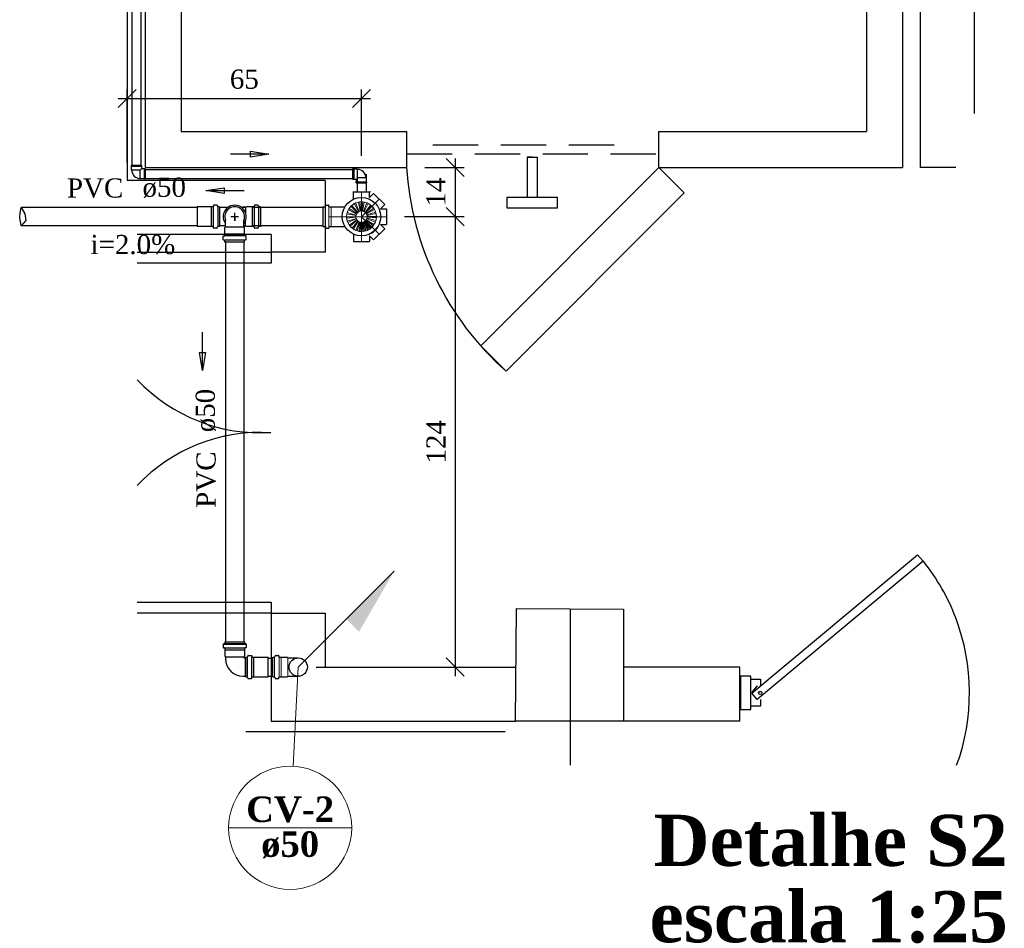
# Model space of a CAD drawing. Header units: millimetres. Extents: x 481 to 729890, y -1 to 83.
# Tile 27 of 60: x 511 to 522, y 53 to 63. Entities that reach past the tile are written whole.
import ezdxf

# ---------------------------------------------------------------- set-up
doc = ezdxf.new("R2010")
doc.units = ezdxf.units.MM
doc.header["$MEASUREMENT"] = 0
doc.linetypes.add('DASHDOT', pattern=[25.4, 12.7, -6.35, 0, -6.35])
doc.linetypes.add('Dashed', pattern=[0.75, 0.5, -0.25])
doc.layers.add('3', color=1, linetype='Continuous')
for name, color, linetype, lineweight in [('CV-Colunas', 7, 'Continuous', 20), ('CV-Indicação coluna', 5, 'Continuous', 20), ('CV-Sentido tubo', 7, 'Continuous', 20), ('CV-Seção tubo', 1, 'Continuous', 30), ('CV-Textos coluna', 7, 'Continuous', 20), ('CV-Textos tubo', 7, 'Continuous', 20), ('DI-Títulos', 3, 'Continuous', 30), ('Nível 1', 7, 'Continuous', 5), ('Simbolos', 1, 'Continuous', 30), ('SIMBOLOS INT', 8, 'Continuous', 5), ('Simbolos_int', 1, 'Continuous', 30), ('TQ-Conexões detalhe', 9, 'Continuous', 20), ('TQ-Sentido tubo', 7, 'Continuous', 20), ('TQ-Seção tubo', 1, 'Continuous', 30), ('TQ-Textos tubo', 7, 'Continuous', 20)]:
    doc.layers.add(name, color=color, linetype=linetype, lineweight=lineweight)
doc.styles.add('TimesNewRoman', font='times.ttf')
doc.styles.add('TimesNewRomanN', font='timesbd.ttf')
doc.dimstyles.get("Standard").update_dxf_attribs({"dimtxt": 0.18, "dimasz": 0.18, "dimexe": 0.18, "dimexo": 0.0625, "dimgap": 0.09, "dimtad": 0, "dimtih": 1, "dimtoh": 1, "dimdec": 4, "dimzin": 0, "dimdsep": 46, "dimtxsty": 'Standard', "dimcen": 0.09, "dimadec": 0, "dimazin": 0, "dimtfac": 1, "dimtdec": 4, "dimtofl": 0, "dimtmove": 0, "dimatfit": 3, "dimfxl": 0, "dimtolj": 1, "dimtzin": 0, "dimarcsym": 0})
doc.dimstyles.new('UM_25.000000', dxfattribs={"dimtxt": 0.18, "dimasz": 0.2, "dimexe": 0.1, "dimexo": 0.2, "dimgap": 0, "dimtad": 1, "dimtih": 1, "dimtoh": 1, "dimdec": 1, "dimlfac": 25, "dimzin": 0, "dimdsep": 46, "dimtxsty": 'Standard', "dimblk": 'CLOSED', "dimblk1": 'CLOSED', "dimblk2": 'CLOSED', "dimcen": 0.09, "dimdle": 0.1, "dimadec": 1, "dimazin": 2, "dimtfac": 1, "dimtdec": 4, "dimtofl": 0, "dimtmove": 0, "dimatfit": 3, "dimldrblk": 'CLOSED', "dimfxl": 0, "dimtolj": 1, "dimarcsym": 0})

# ---------------------------------------------------------------- blocks, each defined once
blk = doc.blocks.new('_OBLIQUE')
at = {"color": 0, "linetype": 'ByBlock', "lineweight": -2}
blk.add_line((-0.5, -0.5), (0.5, 0.5), dxfattribs=at)
blk = doc.blocks.new('*D12')
at = {"color": 0, "linetype": 'Continuous', "lineweight": -2}
for p, q in [((511.916, 61.559), (511.916, 62.365)), ((514.502, 61.631), (514.502, 62.365)), ((511.816, 62.265), (514.602, 62.265))]:
    blk.add_line(p, q, dxfattribs=at)
at = {"layer": 'Defpoints', "color": 0}
for p in [(514.502, 62.265), (511.916, 61.359), (514.502, 61.431)]:
    blk.add_point(p, dxfattribs=at)
at = {"color": 0, "lineweight": -2, "xscale": 0.2, "yscale": 0.2, "zscale": 0.2, "rotation": 180}
blk.add_blockref('_OBLIQUE', (511.916, 62.265), dxfattribs=at)
at = {"color": 0, "lineweight": -2, "xscale": 0.2, "yscale": 0.2, "zscale": 0.2}
blk.add_blockref('_OBLIQUE', (514.502, 62.265), dxfattribs=at)
at = {"color": 7, "insert": (513.209, 62.477), "char_height": 0.2118, "attachment_point": 5, "rotation": 0.0057, "style": 'TimesNewRoman'}
blk.add_mtext('\\A1;65', dxfattribs=at)
blk = doc.blocks.new('*D13')
at = {"color": 0, "linetype": 'Continuous', "lineweight": -2}
for p, q in [((515.536, 61.603), (515.536, 60.86)), ((515.203, 61.503), (515.636, 61.503)), ((514.978, 60.96), (515.636, 60.96))]:
    blk.add_line(p, q, dxfattribs=at)
at = {"layer": 'Defpoints', "color": 0}
for p in [(515.003, 61.503), (514.778, 60.96), (515.536, 60.96)]:
    blk.add_point(p, dxfattribs=at)
at = {"color": 0, "lineweight": -2, "xscale": 0.2, "yscale": 0.2, "zscale": 0.2}
for p, rotation in [((515.536, 61.503), 90), ((515.536, 60.96), 270)]:
    blk.add_blockref('_OBLIQUE', p, dxfattribs=dict(at, rotation=rotation))
at = {"color": 7, "insert": (515.324, 61.231), "char_height": 0.2118, "attachment_point": 5, "rotation": 90, "style": 'TimesNewRoman'}
blk.add_mtext('\\A1;14', dxfattribs=at)
blk = doc.blocks.new('*D14')
at = {"color": 0, "linetype": 'Continuous', "lineweight": -2}
for p, q in [((515.536, 61.06), (515.536, 55.886)), ((514.978, 60.96), (515.636, 60.96)), ((514.003, 55.986), (515.636, 55.986))]:
    blk.add_line(p, q, dxfattribs=at)
at = {"layer": 'Defpoints', "color": 0}
for p in [(514.778, 60.96), (513.803, 55.986), (515.536, 55.986)]:
    blk.add_point(p, dxfattribs=at)
at = {"color": 0, "lineweight": -2, "xscale": 0.2, "yscale": 0.2, "zscale": 0.2}
for p, rotation in [((515.536, 60.96), 90), ((515.536, 55.986), 270)]:
    blk.add_blockref('_OBLIQUE', p, dxfattribs=dict(at, rotation=rotation))
at = {"color": 7, "insert": (515.325, 58.473), "char_height": 0.2118, "attachment_point": 5, "rotation": 90, "style": 'TimesNewRoman'}
blk.add_mtext('\\A1;124', dxfattribs=at)

msp = doc.modelspace()

# ---------------------------------------------------------------- hatches: boundary and pattern name
at = {"layer": 'CV-Colunas', "linetype": 'Continuous'}
msp.add_hatch(color=256, dxfattribs=at).paths.add_polyline_path([(514.3338, 56.5161), (514.4752, 56.3747), (514.8642, 57.0465), (514.3338, 56.5161)])

# ---------------------------------------------------------------- linework, layer by layer
at = {"color": 7}
for p, q in [((511.9165, 78.2188), (511.9165, 61.9168)), ((511.9165, 78.2188), (511.9165, 61.3588)), ((520.6735, 78.2188), (520.6735, 61.5028)), ((521.2735, 62.0998), (521.2735, 78.2188)), ((512.1145, 78.0238), (512.1145, 61.5028)), ((520.4785, 78.0238), (520.4785, 61.5028)), ((512.5105, 77.6218), (512.5105, 61.9018)), ((520.0795, 77.6218), (520.0795, 61.9018)), ((512.5105, 61.9018), (515.0035, 61.9018)), ((515.0035, 61.5028), (515.0035, 61.9018)), ((517.7875, 61.5028), (517.7875, 61.9018)), ((517.7875, 61.9018), (520.0795, 61.9018)), ((516.3325, 61.6168), (516.3325, 61.1698)), ((516.3895, 61.6168), (516.3325, 61.6168)), ((516.3325, 61.6168), (516.4435, 61.6168)), ((516.4435, 61.6168), (516.4435, 61.1698)), ((512.1145, 61.5028), (515.0035, 61.5028)), ((517.7875, 61.5028), (520.4785, 61.5028)), ((521.0645, 61.5028), (520.6735, 61.5028)), ((514.1005, 61.3588), (511.9165, 61.3588)), ((514.1005, 61.3588), (514.1005, 60.5668)), ((513.5035, 60.7618), (512.0255, 60.7618)), ((513.5035, 60.7618), (513.5035, 60.5668)), ((512.0255, 60.5668), (513.5035, 60.5668)), ((513.5035, 60.5668), (513.5035, 60.4468)), ((514.1005, 60.5668), (513.5035, 60.5668)), ((513.5035, 60.4468), (512.0255, 60.4468)), ((512.0255, 56.7028), (513.5035, 56.7028)), ((513.5035, 56.7028), (513.5035, 56.5828)), ((513.5035, 56.5828), (512.0255, 56.5828)), ((513.5035, 56.5828), (513.5035, 55.3888)), ((513.5035, 56.5828), (514.1005, 56.5828)), ((514.1005, 56.5828), (514.1005, 55.9858)), ((516.8065, 56.6248), (516.8065, 54.9008)), ((514.1005, 55.9858), (516.2035, 55.9858)), ((518.6815, 55.9858), (517.3975, 55.9858)), ((518.6815, 55.3888), (518.6815, 55.9858)), ((518.6815, 55.3888), (518.6815, 55.9858)), ((518.8015, 55.8868), (518.6875, 55.8868)), ((518.6875, 55.8868), (518.6875, 55.5178)), ((518.8015, 55.5178), (518.8015, 55.8868)), ((518.6875, 55.5178), (518.8015, 55.5178)), ((513.5035, 55.3888), (516.2035, 55.3888)), ((518.6815, 55.3888), (517.3975, 55.3888)), ((516.0895, 55.2688), (513.2245, 55.2688))]:
    msp.add_line(p, q, dxfattribs=at)
at = {"color": 7, "linetype": 'Dashed'}
for p, q in [((515.0035, 61.6528), (517.7875, 61.6528)), ((515.2915, 61.7518), (517.5025, 61.7518))]:
    msp.add_line(p, q, dxfattribs=at)
for p, q in [((516.2035, 55.3888), (516.2125, 56.6308)), ((516.2125, 56.6308), (517.3975, 56.6248)), ((517.3975, 56.6248), (517.3975, 55.3888)), ((517.3975, 55.3888), (516.2035, 55.3888))]:
    msp.add_line(p, q)
at = {"color": 7, "linetype": 'Continuous'}
msp.add_line((518.8705, 55.7788), (518.8135, 55.7098), dxfattribs=at)
at = {"color": 7}
for points in [[(517.7875, 61.5028), (515.8195, 59.5318), (516.1015, 59.2528), (518.0665, 61.2238), (517.7875, 61.5028)], [(516.1075, 61.1698), (516.1075, 61.0588), (516.6655, 61.0588), (516.6655, 61.1698), (516.1075, 61.1698)]]:
    msp.add_lwpolyline(points, close=True, dxfattribs=at)
at = {"color": 7, "linetype": 'Continuous'}
msp.add_lwpolyline([(520.6435, 57.2248), (520.7035, 57.1558), (518.8705, 55.6288), (518.8135, 55.6978), (520.6435, 57.2248)], close=True, dxfattribs=at)
at = {"color": 7}
msp.add_lwpolyline([(518.9095, 55.6288), (518.9095, 55.5538), (518.8015, 55.5538), (518.8015, 55.8508), (518.9095, 55.8508), (518.9095, 55.7788)], dxfattribs=at)
msp.add_circle((518.9065, 55.7008), 0.0184, dxfattribs=at)
at = {"color": 7, "linetype": 'Continuous'}
for centre, radius, start, end in [((518.2675, 61.7038), 3.2726, 183.486, 228.486), ((518.8855, 55.7008), 2.3308, 20.7797, 38.5696), ((518.8855, 55.7008), 2.3308, 339.922, 20.7797)]:
    msp.add_arc(centre, radius, start, end, dxfattribs=at)
at = {"color": 7}
for centre, start, end in [((513.3865, 60.4468), 223.424, 273.543), ((513.3865, 56.7028), 86.4571, 136.576)]:
    msp.add_arc(centre, 1.8742, start, end, dxfattribs=at)
at = {"layer": '3', "color": 1}
for p, q in [((510.7282, 60.9524), (510.7318, 61.0027)), ((510.7318, 61.0027), (510.7444, 61.0598)), ((510.7444, 61.0598), (510.7857, 60.9919)), ((510.7444, 60.8598), (510.7282, 60.9524)), ((510.7964, 60.9165), (510.7444, 60.8598)), ((510.7857, 60.9919), (510.7964, 60.9165))]:
    msp.add_line(p, q, dxfattribs=at)
at = {"layer": 'CV-Colunas', "linetype": 'Continuous'}
msp.add_line((513.8035, 55.9858), (514.8642, 57.0465), dxfattribs=at)
at = {"layer": 'CV-Indicação coluna'}
for p, q in [((513.8035, 55.9858), (513.7488, 54.8902)), ((513.0349, 54.2111), (514.3949, 54.2111))]:
    msp.add_line(p, q, dxfattribs=at)
msp.add_circle((513.7149, 54.2111), 0.68, dxfattribs=at)
at = {"layer": 'CV-Seção tubo'}
for p, q in [((513.0025, 60.6797), (513.0025, 56.2658)), ((513.2025, 60.6797), (513.2025, 56.2658))]:
    msp.add_line(p, q, dxfattribs=at)
at = {"layer": 'CV-Seção tubo', "color": 1}
for p, q in [((513.4715, 56.0858), (513.5235, 56.0858)), ((513.4715, 55.8858), (513.5235, 55.8858))]:
    msp.add_line(p, q, dxfattribs=at)
at = {"layer": 'Nível 1'}
for p, q in [((514.4375, 61.1107), (514.4685, 61.1207)), ((514.4375, 61.1107), (514.4775, 61.0177)), ((514.4685, 61.1207), (514.4895, 61.0217)), ((514.4835, 61.1227), (514.5165, 61.1237)), ((514.4835, 61.1227), (514.4955, 61.0227)), ((514.5165, 61.1237), (514.5075, 61.0227)), ((514.5315, 61.1207), (514.5135, 61.0217)), ((514.5625, 61.1127), (514.5255, 61.0187)), ((514.5315, 61.1207), (514.5625, 61.1127)), ((514.5775, 61.1057), (514.5315, 61.0157)), ((514.5775, 61.1057), (514.6045, 61.0887)), ((514.3445, 61.0057), (514.3575, 61.0357)), ((514.3445, 61.0057), (514.4415, 60.9777)), ((514.3575, 61.0357), (514.4465, 60.9887)), ((514.3655, 61.0497), (514.3855, 61.0747)), ((514.3655, 61.0497), (514.4495, 60.9937)), ((514.3855, 61.0747), (514.4575, 61.0037)), ((514.3965, 61.0847), (514.4235, 61.1037)), ((514.3965, 61.0847), (514.4615, 61.0077)), ((514.4235, 61.1037), (514.4725, 61.0147)), ((514.4495, 60.9937), (514.4575, 61.0037)), ((514.4615, 61.0077), (514.4725, 61.0147)), ((514.4775, 61.0177), (514.4895, 61.0217)), ((514.4955, 61.0227), (514.5075, 61.0227)), ((514.5135, 61.0217), (514.5255, 61.0187)), ((514.5315, 61.0157), (514.5415, 61.0087)), ((514.6045, 61.0887), (514.5415, 61.0087)), ((514.6165, 61.0777), (514.5465, 61.0047)), ((514.5465, 61.0047), (514.5545, 60.9957)), ((514.6375, 61.0537), (514.5545, 60.9957)), ((514.6455, 61.0397), (514.5575, 60.9907)), ((514.6585, 61.0107), (514.5625, 60.9787)), ((514.6165, 61.0777), (514.6375, 61.0537)), ((514.6455, 61.0397), (514.6585, 61.0107)), ((514.3385, 60.9577), (514.3415, 60.9907)), ((514.3385, 60.9577), (514.4395, 60.9587)), ((514.3395, 60.9427), (514.4395, 60.9527)), ((514.3455, 60.9107), (514.3395, 60.9427)), ((514.3415, 60.9907), (514.4405, 60.9717)), ((514.3455, 60.9107), (514.4425, 60.9407)), ((514.3515, 60.8957), (514.4445, 60.9357)), ((514.3665, 60.8677), (514.3515, 60.8957)), ((514.3665, 60.8677), (514.4505, 60.9247)), ((514.3765, 60.8547), (514.4535, 60.9197)), ((514.3995, 60.8327), (514.4625, 60.9107)), ((514.4115, 60.8227), (514.4675, 60.9067)), ((514.4395, 60.9587), (514.4405, 60.9717)), ((514.4425, 60.9407), (514.4395, 60.9527)), ((514.4405, 60.8077), (514.4785, 60.9017)), ((514.4415, 60.9777), (514.4465, 60.9887)), ((514.4505, 60.9247), (514.4445, 60.9357)), ((514.4625, 60.9107), (514.4535, 60.9197)), ((514.4555, 60.8027), (514.4845, 60.8997)), ((514.4785, 60.9017), (514.4675, 60.9067)), ((514.4745, 60.7977), (514.4915, 60.8977)), ((514.4965, 60.8967), (514.4845, 60.8997)), ((514.4865, 60.7967), (514.4965, 60.8967)), ((514.5045, 60.8967), (514.4915, 60.8977)), ((514.5145, 60.8977), (514.5025, 60.8967)), ((514.5025, 60.7957), (514.5025, 60.8967)), ((514.5075, 60.7957), (514.5045, 60.8967)), ((514.5225, 60.8997), (514.5105, 60.8967)), ((514.5225, 60.7967), (514.5105, 60.8967)), ((514.5345, 60.7987), (514.5145, 60.8977)), ((514.5325, 60.9037), (514.5205, 60.8997)), ((514.5505, 60.8027), (514.5205, 60.8997)), ((514.5545, 60.8037), (514.5225, 60.8997)), ((514.5385, 60.9077), (514.5285, 60.9017)), ((514.5695, 60.8097), (514.5285, 60.9017)), ((514.5805, 60.8147), (514.5325, 60.9037)), ((514.5475, 60.9147), (514.5375, 60.9067)), ((514.5935, 60.8227), (514.5375, 60.9067)), ((514.5975, 60.8257), (514.5385, 60.9077)), ((514.5525, 60.9207), (514.5435, 60.9117)), ((514.6095, 60.8357), (514.5435, 60.9117)), ((514.6185, 60.8437), (514.5475, 60.9147)), ((514.6315, 60.8587), (514.5525, 60.9207)), ((514.5615, 60.9367), (514.5555, 60.9257)), ((514.6405, 60.8717), (514.5555, 60.9257)), ((514.5575, 60.9907), (514.5625, 60.9787)), ((514.6555, 60.9007), (514.5615, 60.9367)), ((514.5655, 60.9547), (514.5635, 60.9427)), ((514.6605, 60.9157), (514.5635, 60.9427)), ((514.6625, 60.9947), (514.5645, 60.9737)), ((514.5645, 60.9737), (514.5655, 60.9607)), ((514.6665, 60.9627), (514.5655, 60.9607)), ((514.6665, 60.9477), (514.5655, 60.9547)), ((514.6555, 60.9007), (514.6405, 60.8717)), ((514.6665, 60.9477), (514.6605, 60.9157)), ((514.6625, 60.9947), (514.6665, 60.9627)), ((514.3995, 60.8327), (514.3765, 60.8547)), ((514.4405, 60.8077), (514.4115, 60.8227)), ((514.4865, 60.7967), (514.4555, 60.8027)), ((514.5075, 60.7957), (514.4745, 60.7977)), ((514.5345, 60.7987), (514.5025, 60.7957)), ((514.5545, 60.8037), (514.5225, 60.7967)), ((514.5805, 60.8147), (514.5505, 60.8027)), ((514.5975, 60.8257), (514.5695, 60.8097)), ((514.6185, 60.8437), (514.5935, 60.8227)), ((514.6315, 60.8587), (514.6095, 60.8357))]:
    msp.add_line(p, q, dxfattribs=at)
for radius in [0.1641, 0.0631]:
    msp.add_circle((514.5025, 60.9597), radius, dxfattribs=at)
at = {"layer": 'Simbolos'}
for p, q in [((511.9575, 61.5288), (512.0735, 61.5288)), ((511.9575, 61.5288), (511.9575, 61.5188)), ((511.9575, 61.5188), (511.9595, 61.5168)), ((511.9595, 61.5168), (511.9595, 61.4788)), ((511.9595, 61.4788), (511.9635, 61.4768)), ((512.0735, 61.5188), (512.0715, 61.5168)), ((512.0715, 61.5168), (512.0715, 61.4868)), ((512.1015, 61.4868), (512.0715, 61.4868)), ((512.0735, 61.5288), (512.0735, 61.5188)), ((512.1035, 61.4888), (512.1015, 61.4868)), ((512.1135, 61.4888), (512.1035, 61.4888)), ((512.1135, 61.4888), (512.1135, 61.3728)), ((514.4044, 61.4888), (514.4044, 61.3728)), ((514.4044, 61.4888), (514.4144, 61.4888)), ((514.4144, 61.4888), (514.4164, 61.4868)), ((514.4164, 61.4868), (514.4544, 61.4868)), ((514.4544, 61.4868), (514.4564, 61.4828)), ((512.0635, 61.3768), (512.0595, 61.3788)), ((512.1015, 61.3768), (512.0635, 61.3768)), ((512.1035, 61.3728), (512.1015, 61.3768)), ((512.1135, 61.3728), (512.1035, 61.3728)), ((514.4044, 61.3728), (514.4144, 61.3728)), ((514.4144, 61.3728), (514.4164, 61.3748)), ((514.4164, 61.3748), (514.4464, 61.3748)), ((514.4444, 61.3428), (514.4464, 61.3448)), ((514.4444, 61.3328), (514.4444, 61.3428)), ((514.4444, 61.3328), (514.5604, 61.3328)), ((514.4464, 61.3448), (514.4464, 61.3748)), ((514.5564, 61.3828), (514.5544, 61.3868)), ((514.5564, 61.3448), (514.5564, 61.3828)), ((514.5604, 61.3428), (514.5564, 61.3448)), ((514.5604, 61.3328), (514.5604, 61.3428)), ((514.4155, 61.2347), (514.5895, 61.2347)), ((514.4155, 61.1537), (514.4155, 61.2347)), ((514.5895, 61.1707), (514.5895, 61.2347)), ((514.5895, 61.1707), (514.6365, 61.2167)), ((514.6365, 61.2167), (514.7595, 61.0937)), ((512.8425, 61.0687), (512.6865, 61.0687)), ((512.8435, 61.0687), (512.8425, 61.0687)), ((512.8625, 61.0687), (512.8435, 61.0687)), ((512.8675, 61.0837), (512.8665, 61.0727)), ((512.9065, 61.0867), (512.8715, 61.0867)), ((512.9105, 61.0837), (512.9135, 61.0717)), ((512.9345, 61.0687), (512.9175, 61.0687)), ((512.9345, 61.0687), (512.9345, 60.8507)), ((513.0255, 61.0607), (512.9345, 61.0607)), ((513.2205, 61.0607), (513.1795, 61.0607)), ((513.1975, 61.0607), (513.1985, 61.0667)), ((513.2095, 61.0667), (513.1985, 61.0667)), ((513.2105, 61.0607), (513.2095, 61.0667)), ((513.2275, 61.0687), (513.2205, 61.0607)), ((513.2955, 61.0687), (513.2275, 61.0687)), ((513.3145, 61.0687), (513.2955, 61.0687)), ((513.3195, 61.0837), (513.3185, 61.0727)), ((513.3585, 61.0867), (513.3235, 61.0867)), ((513.3625, 61.0837), (513.3655, 61.0717)), ((513.3865, 61.0687), (513.3695, 61.0687)), ((513.3865, 61.0687), (513.3865, 60.8507)), ((514.0755, 61.0687), (514.0755, 60.8507)), ((514.0755, 61.0687), (514.1035, 61.0687)), ((514.1035, 61.0687), (514.1075, 61.0837)), ((514.1115, 61.0867), (514.1385, 61.0867)), ((514.1435, 61.0727), (514.1425, 61.0837)), ((514.1475, 61.0687), (514.1665, 61.0687)), ((514.1665, 61.0687), (514.1675, 61.0687)), ((514.1675, 61.0687), (514.3165, 61.0687)), ((514.7135, 61.0467), (514.7595, 61.0937)), ((514.7135, 61.0467), (514.7785, 61.0467)), ((514.7785, 61.0467), (514.7785, 60.8727)), ((513.0015, 60.8457), (513.0015, 60.9187)), ((513.2035, 60.8457), (513.2035, 60.9187)), ((512.8425, 60.8507), (512.6865, 60.8507)), ((512.8625, 60.8507), (512.8435, 60.8507)), ((512.8675, 60.8357), (512.8665, 60.8467)), ((512.9065, 60.8327), (512.8715, 60.8327)), ((512.9105, 60.8357), (512.9135, 60.8477)), ((512.9345, 60.8507), (512.9175, 60.8507)), ((513.0015, 60.8587), (512.9345, 60.8587)), ((512.9935, 60.8387), (513.0015, 60.8457)), ((512.9935, 60.7717), (512.9935, 60.8387)), ((513.0115, 60.8507), (513.0105, 60.8507)), ((513.2205, 60.8587), (513.2035, 60.8587)), ((513.2095, 60.8527), (513.2035, 60.8527)), ((513.2115, 60.8387), (513.2035, 60.8457)), ((513.2105, 60.8587), (513.2095, 60.8527)), ((513.2115, 60.7717), (513.2115, 60.8387)), ((513.2275, 60.8507), (513.2205, 60.8587)), ((513.2955, 60.8507), (513.2275, 60.8507)), ((513.3145, 60.8507), (513.2955, 60.8507)), ((513.3195, 60.8357), (513.3185, 60.8467)), ((513.3585, 60.8327), (513.3235, 60.8327)), ((513.3625, 60.8357), (513.3655, 60.8477)), ((513.3865, 60.8507), (513.3695, 60.8507)), ((514.0755, 60.8507), (514.1035, 60.8507)), ((514.1035, 60.8507), (514.1075, 60.8357)), ((514.1115, 60.8327), (514.1385, 60.8327)), ((514.1435, 60.8467), (514.1425, 60.8357)), ((514.1475, 60.8507), (514.1665, 60.8507)), ((514.1665, 60.8507), (514.1675, 60.8507)), ((514.1675, 60.8507), (514.3165, 60.8507)), ((514.6365, 60.7027), (514.7595, 60.8257)), ((514.7135, 60.8727), (514.7785, 60.8727)), ((514.7135, 60.8727), (514.7595, 60.8257)), ((512.9755, 60.7077), (512.9755, 60.7427)), ((512.9785, 60.7467), (512.9895, 60.7477)), ((512.9785, 60.7037), (512.9905, 60.7007)), ((512.9935, 60.7707), (512.9935, 60.7717)), ((512.9935, 60.7517), (512.9935, 60.7707)), ((512.9935, 60.6797), (512.9935, 60.6967)), ((513.2115, 60.6797), (512.9935, 60.6797)), ((513.2115, 60.7707), (513.2115, 60.7717)), ((513.2115, 60.7517), (513.2115, 60.7707)), ((513.2115, 60.6797), (513.2115, 60.6967)), ((513.2265, 60.7037), (513.2145, 60.7007)), ((513.2265, 60.7467), (513.2155, 60.7477)), ((513.2295, 60.7077), (513.2295, 60.7427)), ((514.4155, 60.7657), (514.4155, 60.6837)), ((514.4155, 60.6837), (514.5895, 60.6837)), ((514.5895, 60.7487), (514.5895, 60.6837)), ((514.5895, 60.7487), (514.6365, 60.7027)), ((512.9755, 56.2378), (512.9755, 56.2028)), ((512.9785, 56.2418), (512.9905, 56.2448)), ((512.9795, 56.2378), (513.2255, 56.2378)), ((512.9935, 56.2658), (513.2115, 56.2658)), ((512.9935, 56.2658), (512.9935, 56.2488)), ((513.2115, 56.2658), (513.2115, 56.2488)), ((513.2265, 56.2418), (513.2145, 56.2448)), ((513.2295, 56.2378), (513.2295, 56.2028)), ((512.9785, 56.1988), (512.9895, 56.1978)), ((512.9935, 56.1938), (512.9935, 56.1748)), ((512.9935, 56.1748), (512.9935, 56.1738)), ((512.9935, 56.1738), (512.9935, 56.1068)), ((512.9935, 56.1068), (513.0015, 56.0998)), ((513.2115, 56.1068), (513.2035, 56.0998)), ((513.2115, 56.1938), (513.2115, 56.1748)), ((513.2115, 56.1748), (513.2115, 56.1738)), ((513.2115, 56.1738), (513.2115, 56.1068)), ((513.2265, 56.1988), (513.2155, 56.1978)), ((513.2475, 56.1098), (513.2445, 56.0978)), ((513.2515, 56.1128), (513.2865, 56.1128)), ((513.2905, 56.1098), (513.2915, 56.0988)), ((513.0015, 56.0998), (513.0015, 56.0798)), ((513.2035, 56.0998), (513.2035, 56.0908)), ((513.2075, 56.0868), (513.2235, 56.0868)), ((513.2235, 55.8768), (513.2235, 56.0948)), ((513.2235, 56.0948), (513.2405, 56.0948)), ((513.2955, 56.0948), (513.3145, 56.0948)), ((513.3145, 56.0948), (513.3155, 56.0948)), ((513.3155, 56.0948), (513.4715, 56.0948)), ((513.1965, 55.8848), (513.2235, 55.8848)), ((513.2235, 55.8768), (513.2405, 55.8768)), ((513.2475, 55.8618), (513.2445, 55.8738)), ((513.2515, 55.8588), (513.2865, 55.8588)), ((513.2905, 55.8618), (513.2915, 55.8728)), ((513.2955, 55.8768), (513.3145, 55.8768)), ((513.3145, 55.8768), (513.3155, 55.8768)), ((513.3155, 55.8768), (513.4715, 55.8768))]:
    msp.add_line(p, q, dxfattribs=at)
at = {"layer": 'Simbolos', "color": 1}
for p, q in [((513.5475, 56.1098), (513.5445, 56.0978)), ((513.5515, 56.1128), (513.5865, 56.1128)), ((513.5905, 56.1098), (513.5915, 56.0988)), ((513.5235, 55.8768), (513.5235, 56.0948)), ((513.5235, 56.0948), (513.5405, 56.0948)), ((513.5955, 56.0948), (513.6145, 56.0948)), ((513.6145, 56.0948), (513.6155, 56.0948)), ((513.6155, 56.0948), (513.6825, 56.0948)), ((513.6825, 56.0948), (513.6895, 56.0868)), ((513.6895, 56.0868), (513.8035, 56.0868)), ((513.5235, 55.8768), (513.5405, 55.8768)), ((513.5475, 55.8618), (513.5445, 55.8738)), ((513.5515, 55.8588), (513.5865, 55.8588)), ((513.5905, 55.8618), (513.5915, 55.8728)), ((513.5955, 55.8768), (513.6145, 55.8768)), ((513.6145, 55.8768), (513.6155, 55.8768)), ((513.6155, 55.8768), (513.6825, 55.8768)), ((513.6825, 55.8768), (513.6895, 55.8848)), ((513.6895, 55.8848), (513.8035, 55.8848))]:
    msp.add_line(p, q, dxfattribs=at)
at = {"layer": 'Simbolos'}
msp.add_circle((514.5025, 60.9597), 0.2124, dxfattribs=at)
at = {"layer": 'Simbolos', "color": 1}
msp.add_circle((513.8035, 55.9858), 0.1014, dxfattribs=at)
at = {"layer": 'Simbolos'}
for centre, radius, start, end in [((512.0635, 61.4788), 0.0994, 181.473, 268.527), ((514.4544, 61.3828), 0.0994, 1.47298, 88.5267), ((514.5025, 60.9597), 0.2124, 328.395, 328.395), ((514.5025, 60.9597), 0.2124, 238.395, 238.395), ((514.5025, 60.9597), 0.2124, 301.605, 301.605), ((512.8625, 61.0727), 0.004, 270, 355), ((512.8715, 61.0827), 0.004, 89.9997, 175), ((512.9065, 61.0827), 0.004, 14.9997, 89.9997), ((512.9175, 61.0727), 0.004, 195, 270), ((513.1025, 60.9597), 0.1094, 337.953, 202.048), ((513.3145, 61.0727), 0.004, 270, 355), ((513.3235, 61.0827), 0.004, 90.0003, 175), ((513.3585, 61.0827), 0.004, 15.0003, 90.0003), ((513.3695, 61.0727), 0.004, 195, 270), ((514.1005, 61.0727), 0.004, 270, 345), ((514.1115, 61.0827), 0.004, 90, 165), ((514.1385, 61.0827), 0.004, 5.00001, 90), ((514.1475, 61.0727), 0.004, 185, 270), ((514.3165, 61.0747), 0.006, 270, 328.348), ((512.8625, 60.8467), 0.004, 4.99971, 89.9997), ((512.8715, 60.8367), 0.004, 185, 270), ((512.9065, 60.8367), 0.004, 270, 345), ((512.9175, 60.8467), 0.004, 89.9997, 165), ((513.3145, 60.8467), 0.004, 5.00032, 90.0003), ((513.3235, 60.8367), 0.004, 185, 270), ((513.3585, 60.8367), 0.004, 270, 345), ((513.3695, 60.8467), 0.004, 90.0003, 165), ((514.1005, 60.8467), 0.004, 15, 90), ((514.1115, 60.8367), 0.004, 195, 270), ((514.1385, 60.8367), 0.004, 270, 355), ((514.1475, 60.8467), 0.004, 90, 175), ((514.3165, 60.8447), 0.006, 31.652, 90), ((514.5025, 60.9597), 0.2124, 301.605, 328.395), ((512.9795, 60.7427), 0.004, 95.0003, 180), ((512.9795, 60.7077), 0.004, 180, 255), ((512.9895, 60.7517), 0.004, 275, 0.00032), ((512.9895, 60.6967), 0.004, 0.00032, 75.0003), ((513.2155, 60.7517), 0.004, 180, 265), ((513.2155, 60.6967), 0.004, 105, 180), ((513.2255, 60.7427), 0.004, 0.00032, 85.0003), ((513.2255, 60.7077), 0.004, 285, 0.00032), ((512.9795, 56.2378), 0.004, 105, 180), ((512.9895, 56.2488), 0.004, 285, 0), ((513.2155, 56.2488), 0.004, 180, 255), ((513.2255, 56.2378), 0.004, 0, 75), ((512.9795, 56.2028), 0.004, 180, 265), ((512.9895, 56.1938), 0.004, 0, 85), ((513.2155, 56.1938), 0.004, 95, 180), ((513.2255, 56.2028), 0.004, 275, 0), ((513.2515, 56.1088), 0.004, 90.0001, 165), ((513.2865, 56.1088), 0.004, 5.00014, 90.0001), ((513.1965, 56.0798), 0.1956, 180, 270), ((513.2075, 56.0908), 0.004, 180, 270), ((513.2405, 56.0988), 0.004, 270, 345), ((513.2955, 56.0988), 0.004, 185, 270), ((513.2405, 55.8728), 0.004, 15.0001, 90.0001), ((513.2515, 55.8628), 0.004, 195, 270), ((513.2865, 55.8628), 0.004, 270, 355), ((513.2955, 55.8728), 0.004, 90.0001, 175)]:
    msp.add_arc(centre, radius, start, end, dxfattribs=at)
at = {"layer": 'Simbolos', "color": 1}
for centre, start, end in [((513.5515, 56.1088), 89.9998, 165), ((513.5865, 56.1088), 4.99984, 89.9998), ((513.5405, 56.0988), 270, 345), ((513.5955, 56.0988), 185, 270), ((513.5405, 55.8728), 14.9998, 89.9998), ((513.5515, 55.8628), 195, 270), ((513.5865, 55.8628), 270, 355), ((513.5955, 55.8728), 89.9998, 175)]:
    msp.add_arc(centre, 0.004, start, end, dxfattribs=at)
at = {"layer": 'SIMBOLOS INT', "linetype": 'DASHDOT', "ltscale": 0.05}
for p, q in [((514.5025, 60.6837), (514.5025, 61.2347)), ((514.6975, 61.1547), (514.5025, 60.9597)), ((514.7785, 60.9597), (514.0755, 60.9597)), ((514.6975, 60.7647), (514.5025, 60.9597))]:
    msp.add_line(p, q, dxfattribs=at)
at = {"layer": 'SIMBOLOS INT'}
for p, q in [((514.1035, 60.8507), (514.1035, 61.0687)), ((514.1435, 60.8507), (514.1435, 61.0687)), ((514.1675, 61.0687), (514.1675, 60.8507))]:
    msp.add_line(p, q, dxfattribs=at)
at = {"layer": 'SIMBOLOS INT', "color": 1}
for p, q in [((513.5435, 55.8768), (513.5435, 56.0948)), ((513.5925, 55.8768), (513.5925, 56.0948)), ((513.6145, 56.0948), (513.6145, 55.8768)), ((513.6895, 56.0868), (513.6895, 55.8848))]:
    msp.add_line(p, q, dxfattribs=at)
at = {"layer": 'Simbolos_int'}
for p, q in [((511.9595, 61.5168), (512.0715, 61.5168)), ((511.9635, 61.4768), (512.0595, 61.4768)), ((512.0595, 61.4768), (512.0635, 61.4788)), ((512.0595, 61.3788), (512.0595, 61.4768)), ((512.0635, 61.4788), (512.0715, 61.4868)), ((512.1015, 61.4868), (512.1015, 61.3768)), ((514.4164, 61.4868), (514.4164, 61.3748)), ((514.4564, 61.4828), (514.4564, 61.3868)), ((514.4544, 61.3828), (514.4464, 61.3748)), ((514.4464, 61.3448), (514.5564, 61.3448)), ((514.4564, 61.3868), (514.4544, 61.3828)), ((514.5544, 61.3868), (514.4564, 61.3868)), ((512.6865, 61.0687), (512.6865, 60.8507)), ((512.8435, 61.0687), (512.8435, 60.8507)), ((512.8655, 61.0687), (512.8655, 60.8507)), ((512.9145, 61.0687), (512.9145, 60.8507)), ((512.9345, 61.0607), (512.9345, 60.8587)), ((513.1025, 60.9147), (513.1025, 61.0007)), ((513.2205, 61.0607), (513.2205, 61.0067)), ((513.2955, 61.0687), (513.2955, 60.8507)), ((513.3185, 61.0687), (513.3185, 60.8507)), ((513.3665, 61.0687), (513.3665, 60.8507)), ((513.1435, 60.9597), (513.0615, 60.9597)), ((513.1025, 60.9597), (513.1025, 60.9147)), ((513.2205, 60.8587), (513.2205, 60.9127)), ((513.0015, 60.8457), (513.2035, 60.8457)), ((512.9935, 60.7707), (513.2115, 60.7707)), ((513.2115, 60.7487), (512.9935, 60.7487)), ((513.2115, 60.6997), (512.9935, 60.6997)), ((512.9935, 56.2458), (513.2115, 56.2458)), ((512.9935, 56.1968), (513.2115, 56.1968)), ((512.9935, 56.1748), (513.2115, 56.1748)), ((513.0015, 56.0998), (513.2035, 56.0998)), ((513.2235, 56.0868), (513.2235, 55.8848)), ((513.2435, 55.8768), (513.2435, 56.0948)), ((513.2925, 55.8768), (513.2925, 56.0948)), ((513.3145, 55.8768), (513.3145, 56.0948))]:
    msp.add_line(p, q, dxfattribs=at)
at = {"layer": 'Simbolos_int', "color": 1}
msp.add_line((513.4715, 55.8768), (513.4715, 56.0948), dxfattribs=at)
at = {"layer": 'Simbolos_int'}
msp.add_arc((513.1025, 60.9597), 0.1272, 322.861, 217.14, dxfattribs=at)
at = {"layer": 'TQ-Conexões detalhe', "linetype": 'Continuous'}
for p, q in [((514.4052, 61.234), (514.6052, 61.234)), ((514.5025, 61.034), (514.5025, 61.234))]:
    msp.add_line(p, q, dxfattribs=at)
at = {"layer": 'TQ-Seção tubo'}
for p, q in [((511.9655, 78.0233), (511.9655, 61.5288)), ((512.0655, 78.0233), (512.0655, 61.5288)), ((512.1135, 61.4808), (514.4045, 61.4808)), ((512.1135, 61.3808), (514.4045, 61.3808)), ((514.4552, 61.4308), (514.4552, 61.234)), ((514.5552, 61.4308), (514.5552, 61.234)), ((512.6865, 61.0597), (510.7444, 61.0598)), ((514.0755, 61.0597), (513.2955, 61.0597)), ((512.6865, 60.8597), (510.7444, 60.8598)), ((514.0755, 60.8597), (513.2955, 60.8597))]:
    msp.add_line(p, q, dxfattribs=at)

# ---------------------------------------------------------------- texts
at = {"layer": 'CV-Textos coluna', "char_height": 0.2824, "attachment_point": 8, "line_spacing_factor": 0.798, "style": 'TimesNewRomanN'}
for s, insert, width in [('CV-2', (513.7145, 54.268), 1.709859), ('ø50', (513.7145, 53.872), 1.131363)]:
    msp.add_mtext(s, dxfattribs=dict(at, insert=insert, width=width))
at = {"layer": 'CV-Textos tubo', "char_height": 0.2118, "rotation": 90.00021, "line_spacing_factor": 0.798, "style": 'TimesNewRoman'}
for s, insert, width, attachment_point in [('ø50', (512.8966, 58.5788), 0.829666, 7), ('PVC', (512.8966, 58.3668), 1.071317, 9)]:
    msp.add_mtext(s, dxfattribs=dict(at, insert=insert, width=width, attachment_point=attachment_point))
at = {"layer": 'DI-Títulos', "color": 5, "insert": (521.6395, 53.7812), "char_height": 0.5648, "width": 6.883374, "attachment_point": 9, "line_spacing_factor": 0.798, "style": 'TimesNewRomanN'}
msp.add_mtext('Detalhe S2', dxfattribs=at)
at = {"layer": 'DI-Títulos', "insert": (521.6395, 52.9342), "char_height": 0.5648, "width": 6.97857, "attachment_point": 9, "line_spacing_factor": 0.798, "style": 'TimesNewRomanN'}
msp.add_mtext('escala 1:25', dxfattribs=at)
at = {"layer": 'TQ-Textos tubo', "char_height": 0.2118, "line_spacing_factor": 0.798, "style": 'TimesNewRoman'}
for s, insert, width, attachment_point in [('PVC', (511.8724, 61.1657), 1.071317, 9), ('ø50', (512.0844, 61.1657), 0.829666, 7), ('i=2.0%', (511.9784, 60.5417), 1.613688, 8)]:
    msp.add_mtext(s, dxfattribs=dict(at, insert=insert, width=width, attachment_point=attachment_point))

# ---------------------------------------------------------------- dimensions: what is measured, and where the dimension line sits
at = {"linetype": 'Continuous'}
dim = msp.add_linear_dim(base=(514.5024, 62.2652), p1=(511.9165, 61.3588), p2=(514.5024, 61.4308), text='65', dimstyle='UM_25.000000', override={"dimtxt": 0.2118, "dimasz": 0.2, "dimexe": 0.1, "dimexo": 0.2, "dimtad": 1, "dimtih": 0, "dimtoh": 0, "dimdec": 1, "dimlfac": 25, "dimzin": 8, "dimtxsty": 'TimesNewRoman', "dimblk": 'OBLIQUE', "dimblk1": 'OBLIQUE', "dimblk2": 'OBLIQUE', "dimsah": 1, "dimdle": 0.1, "dimse1": 0, "dimse2": 0, "dimclrt": 7, "dimadec": 1, "dimazin": 3, "dimtmove": 2, "dimldrblk": 'OBLIQUE'}, dxfattribs=at)
dim.commit()
dim.dimension.update_dxf_attribs({"geometry": '*D12', "text_midpoint": (513.2094, 62.477), "dimtype": 160, "text_rotation": 0.00573})
for base, p1, p2, text, picture, middle in [((515.5359, 60.9597), (515.0035, 61.5028), (514.7785, 60.9597), '14', '*D13', (515.3241, 61.2313)), ((515.5365, 55.9858), (514.7785, 60.9597), (513.8035, 55.9858), '124', '*D14', (515.3247, 58.4728))]:
    dim = msp.add_linear_dim(base=base, p1=p1, p2=p2, angle=90, text=text, dimstyle='UM_25.000000', override={"dimtxt": 0.2118, "dimasz": 0.2, "dimexe": 0.1, "dimexo": 0.2, "dimtad": 1, "dimtih": 0, "dimtoh": 0, "dimdec": 1, "dimlfac": 25, "dimzin": 8, "dimtxsty": 'TimesNewRoman', "dimblk": 'OBLIQUE', "dimblk1": 'OBLIQUE', "dimblk2": 'OBLIQUE', "dimsah": 1, "dimdle": 0.1, "dimse1": 0, "dimse2": 0, "dimclrt": 7, "dimadec": 1, "dimazin": 3, "dimtmove": 2, "dimldrblk": 'OBLIQUE'}, dxfattribs=at)
    dim.commit()
    dim.dimension.update_dxf_attribs({"geometry": picture, "text_midpoint": middle, "dimtype": 160, "text_rotation": 90})

# ---------------------------------------------------------------- leaders
at = {"layer": 'CV-Sentido tubo'}
msp.add_leader([(512.7455, 59.2593), (512.7455, 59.6829)], dimstyle='Standard', override={"dimasz": 0.2, "dimldrblk": 'CLOSED'}, dxfattribs=at)
at = {"layer": 'TQ-Sentido tubo'}
for points in [[(513.4782, 61.6512), (513.0546, 61.6512)], [(512.7848, 61.247), (513.2084, 61.247)]]:
    msp.add_leader(points, dimstyle='Standard', override={"dimasz": 0.2, "dimldrblk": 'CLOSED'}, dxfattribs=at)

doc.saveas('drawing.dxf')
